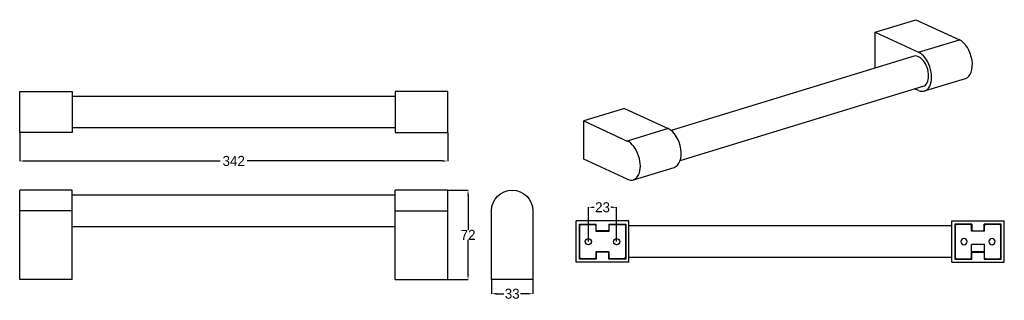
# Model space of a CAD drawing. Header units: inches. Extents: x 1588 to 2374, y 2161 to 2385.
import ezdxf

# ---------------------------------------------------------------- set-up
doc = ezdxf.new("R2010")
doc.units = ezdxf.units.IN
doc.header["$MEASUREMENT"] = 0
doc.layers.add('1', color=7, linetype='Continuous', true_color=0xffffff)
doc.dimstyles.get("Standard").update_dxf_attribs({"dimtxt": 8, "dimasz": 4, "dimexe": 0.18, "dimexo": 0.0625, "dimgap": 0.09, "dimtad": 0, "dimtih": 1, "dimtoh": 1, "dimdec": 0, "dimzin": 0, "dimdsep": 46, "dimtxsty": 'Standard', "dimcen": 0.09, "dimclrd": 3, "dimclre": 3, "dimadec": 0, "dimazin": 0, "dimtfac": 1, "dimtdec": 0, "dimtofl": 0, "dimtmove": 0, "dimatfit": 3, "dimfxl": 1, "dimtolj": 1, "dimtzin": 0, "dimarcsym": 0})

# ---------------------------------------------------------------- blocks, each defined once
blk = doc.blocks.new('*D13')
at = {"color": 3, "lineweight": -2}
for p, q in [((2042.07, 2207.57), (2042.07, 2235.11)), ((2046.07, 2234.93), (2046.56, 2234.93)), ((2060.57, 2234.93), (2060.08, 2234.93)), ((2064.57, 2207.57), (2064.57, 2235.11))]:
    blk.add_line(p, q, dxfattribs=at)
at = {"color": 3}
for points in [[(2046.07, 2235.6), (2046.07, 2234.27), (2042.07, 2234.93)], [(2060.57, 2235.6), (2060.57, 2234.27), (2064.57, 2234.93)]]:
    blk.add_solid(points, dxfattribs=at)
at = {"layer": 'Defpoints', "color": 0}
for p in [(2064.57, 2234.93), (2042.07, 2207.51), (2064.57, 2207.51)]:
    blk.add_point(p, dxfattribs=at)
at = {"color": 0, "insert": (2053.32, 2234.93), "char_height": 8, "attachment_point": 5}
blk.add_mtext('\\A1;23', dxfattribs=at)
blk = doc.blocks.new('*D14')
at = {"color": 3, "lineweight": -2}
for p, q in [((1964.67, 2177.07), (1964.67, 2165.61)), ((1997.67, 2177.07), (1997.67, 2165.61)), ((1968.67, 2165.79), (1974.41, 2165.79)), ((1993.67, 2165.79), (1987.93, 2165.79))]:
    blk.add_line(p, q, dxfattribs=at)
at = {"color": 3}
for points in [[(1968.67, 2166.46), (1968.67, 2165.12), (1964.67, 2165.79)], [(1993.67, 2166.46), (1993.67, 2165.12), (1997.67, 2165.79)]]:
    blk.add_solid(points, dxfattribs=at)
at = {"layer": 'Defpoints', "color": 0}
for p in [(1964.67, 2177.14), (1997.67, 2177.14), (1997.67, 2165.79)]:
    blk.add_point(p, dxfattribs=at)
at = {"color": 0, "insert": (1981.17, 2165.79), "char_height": 8, "attachment_point": 5}
blk.add_mtext('\\A1;33', dxfattribs=at)
blk = doc.blocks.new('*D15')
at = {"color": 3, "lineweight": -2}
for p, q in [((1929.76, 2248.64), (1946.09, 2248.64)), ((1945.91, 2244.64), (1945.91, 2216.98)), ((1945.91, 2181.14), (1945.91, 2208.8)), ((1929.76, 2177.14), (1946.09, 2177.14))]:
    blk.add_line(p, q, dxfattribs=at)
at = {"color": 3}
for points in [[(1945.24, 2244.64), (1946.58, 2244.64), (1945.91, 2248.64)], [(1945.24, 2181.14), (1946.58, 2181.14), (1945.91, 2177.14)]]:
    blk.add_solid(points, dxfattribs=at)
at = {"layer": 'Defpoints', "color": 0}
for p in [(1929.69, 2248.64), (1945.91, 2248.64), (1929.69, 2177.14)]:
    blk.add_point(p, dxfattribs=at)
at = {"color": 0, "insert": (1945.91, 2212.89), "char_height": 8, "attachment_point": 5}
blk.add_mtext('\\A1;72', dxfattribs=at)
blk = doc.blocks.new('*D16')
at = {"color": 3, "lineweight": -2}
for p, q in [((1587.69, 2294.62), (1587.69, 2271.8)), ((1929.69, 2294.62), (1929.69, 2271.8)), ((1591.69, 2271.98), (1747.94, 2271.98)), ((1925.69, 2271.98), (1769.45, 2271.98))]:
    blk.add_line(p, q, dxfattribs=at)
at = {"color": 3}
for points in [[(1591.69, 2272.65), (1591.69, 2271.32), (1587.69, 2271.98)], [(1925.69, 2272.65), (1925.69, 2271.32), (1929.69, 2271.98)]]:
    blk.add_solid(points, dxfattribs=at)
at = {"layer": 'Defpoints', "color": 0}
for p in [(1587.69, 2294.68), (1929.69, 2294.68), (1929.69, 2271.98)]:
    blk.add_point(p, dxfattribs=at)
at = {"color": 0, "insert": (1758.69, 2271.98), "char_height": 8, "attachment_point": 5}
blk.add_mtext('\\A1;342', dxfattribs=at)

msp = doc.modelspace()

# ---------------------------------------------------------------- linework, layer by layer
at = {"layer": '1', "color": 7}
for p, q in [((2271.1, 2375.06), (2303.68, 2385.01)), ((2303.68, 2385.01), (2338.4, 2369)), ((2271.1, 2346.21), (2271.1, 2375.06)), ((2271.1, 2375.06), (2305.82, 2359.04)), ((2305.82, 2359.04), (2338.4, 2369)), ((2303.05, 2355.98), (2108.09, 2296.41)), ((2310.64, 2327.97), (2343.22, 2337.92)), ((2115.4, 2272.5), (2310.36, 2332.07)), ((2305.82, 2328.46), (2302.92, 2329.79)), ((1587.69, 2327.68), (1629.69, 2327.68)), ((1587.69, 2294.68), (1587.69, 2327.68)), ((1629.69, 2327.68), (1629.69, 2294.68)), ((1887.69, 2323.68), (1629.7, 2323.68)), ((1929.69, 2327.68), (1887.69, 2327.68)), ((1887.69, 2327.68), (1887.69, 2294.68)), ((1929.69, 2294.68), (1929.69, 2327.68)), ((2071, 2313.92), (2038.42, 2303.97)), ((2071, 2313.92), (2105.71, 2297.9)), ((1629.7, 2298.68), (1887.69, 2298.68)), ((2038.42, 2273.38), (2038.42, 2303.97)), ((2038.42, 2303.97), (2073.14, 2287.95)), ((2105.71, 2297.9), (2073.14, 2287.95)), ((1629.69, 2294.68), (1587.69, 2294.68)), ((1887.69, 2294.68), (1929.69, 2294.68)), ((2073.14, 2257.37), (2038.42, 2273.38)), ((2077.96, 2256.88), (2110.54, 2266.83)), ((1629.69, 2248.64), (1587.69, 2248.64)), ((1587.69, 2232.14), (1587.69, 2248.64)), ((1629.69, 2232.14), (1629.69, 2248.64)), ((1887.69, 2244.64), (1629.7, 2244.64)), ((1929.69, 2248.64), (1887.69, 2248.64)), ((1887.69, 2232.14), (1887.69, 2248.64)), ((1929.69, 2232.14), (1929.69, 2248.64)), ((1629.69, 2232.14), (1587.69, 2232.14)), ((1587.69, 2177.14), (1587.69, 2232.14)), ((1629.69, 2177.14), (1629.69, 2232.14)), ((1887.69, 2232.14), (1929.69, 2232.14)), ((1887.69, 2177.14), (1887.69, 2232.14)), ((1929.69, 2177.14), (1929.69, 2232.14)), ((1964.67, 2177.14), (1964.67, 2232.14)), ((1997.67, 2232.14), (1997.67, 2177.14)), ((1629.7, 2219.64), (1887.69, 2219.64)), ((2074.32, 2224.01), (2032.32, 2224.01)), ((2032.32, 2191.01), (2032.32, 2224.01)), ((2034.82, 2193.51), (2034.82, 2221.51)), ((2034.82, 2221.51), (2048.32, 2221.51)), ((2035.07, 2194.76), (2035.07, 2220.26)), ((2036.07, 2221.26), (2047.07, 2221.26)), ((2048.07, 2220.26), (2048.07, 2215.76)), ((2048.32, 2217.01), (2048.32, 2221.51)), ((2058.32, 2221.51), (2071.82, 2221.51)), ((2058.32, 2221.51), (2058.32, 2217.01)), ((2058.57, 2215.76), (2058.57, 2220.26)), ((2059.57, 2221.26), (2070.57, 2221.26)), ((2071.57, 2220.26), (2071.57, 2194.76)), ((2071.82, 2221.51), (2071.82, 2193.51)), ((2074.32, 2191.01), (2074.32, 2224.01)), ((2332.32, 2220.01), (2074.32, 2220.01)), ((2332.32, 2191.01), (2332.32, 2224.01)), ((2332.32, 2224.01), (2374.32, 2224.01)), ((2334.82, 2221.51), (2334.82, 2193.51)), ((2348.32, 2221.51), (2334.82, 2221.51)), ((2335.07, 2220.26), (2335.07, 2194.76)), ((2347.07, 2221.26), (2336.07, 2221.26)), ((2348.07, 2215.76), (2348.07, 2220.26)), ((2348.32, 2221.51), (2348.32, 2217.01)), ((2371.82, 2221.51), (2358.32, 2221.51)), ((2358.32, 2217.01), (2358.32, 2221.51)), ((2358.57, 2215.76), (2358.57, 2220.26)), ((2370.57, 2221.26), (2359.57, 2221.26)), ((2371.57, 2194.76), (2371.57, 2220.26)), ((2371.82, 2193.51), (2371.82, 2221.51)), ((2374.32, 2191.01), (2374.32, 2224.01)), ((2048.07, 2215.76), (2058.57, 2215.76)), ((2057.32, 2216.01), (2049.32, 2216.01)), ((2358.57, 2215.76), (2348.07, 2215.76)), ((2349.32, 2216.01), (2357.32, 2216.01)), ((2358.57, 2205.26), (2348.07, 2205.26)), ((2348.07, 2194.76), (2348.07, 2205.26)), ((2358.57, 2194.76), (2358.57, 2205.26)), ((2048.07, 2199.26), (2048.07, 2194.76)), ((2058.57, 2199.26), (2048.07, 2199.26)), ((2048.32, 2198.01), (2048.32, 2193.51)), ((2057.32, 2199.01), (2049.32, 2199.01)), ((2058.32, 2193.51), (2058.32, 2198.01)), ((2058.57, 2194.76), (2058.57, 2199.26)), ((2074.32, 2195.01), (2332.32, 2195.01)), ((2358.57, 2199.26), (2348.07, 2199.26)), ((2348.32, 2193.51), (2348.32, 2198.01)), ((2349.32, 2199.01), (2357.32, 2199.01)), ((2358.32, 2198.01), (2358.32, 2193.51)), ((2074.32, 2191.01), (2032.32, 2191.01)), ((2048.32, 2193.51), (2034.82, 2193.51)), ((2047.07, 2193.76), (2036.07, 2193.76)), ((2071.82, 2193.51), (2058.32, 2193.51)), ((2070.57, 2193.76), (2059.57, 2193.76)), ((2332.32, 2191.01), (2374.32, 2191.01)), ((2334.82, 2193.51), (2348.32, 2193.51)), ((2336.07, 2193.76), (2347.07, 2193.76)), ((2358.32, 2193.51), (2371.82, 2193.51)), ((2359.57, 2193.76), (2370.57, 2193.76)), ((1629.69, 2177.14), (1587.69, 2177.14)), ((1887.69, 2177.14), (1929.69, 2177.14)), ((1997.67, 2177.14), (1964.67, 2177.14))]:
    msp.add_line(p, q, dxfattribs=at)
for centre in [(2042.07, 2207.51), (2064.57, 2207.51)]:
    msp.add_circle(centre, 2.5, dxfattribs=at)
at = {"layer": '1', "color": 7, "extrusion": (0, 0, -1)}
for centre in [(-2342.07, 2207.51), (-2364.57, 2207.51)]:
    msp.add_circle(centre, 2.5, dxfattribs=at)
for centre, radius, start, end in [((-1981.17, 2232.14), 16.5, 0, 180), ((-2336.07, 2220.26), 1, 0, 90), ((-2347.07, 2220.26), 1, 90, 180), ((-2359.57, 2220.26), 1, 0, 90), ((-2370.57, 2220.26), 1, 90, 180), ((-2349.32, 2217.01), 1, 270, 0), ((-2357.32, 2217.01), 1, 180, 270), ((-2336.07, 2194.76), 1, 270, 0), ((-2347.07, 2194.76), 1, 180, 270), ((-2349.32, 2198.01), 1, 0, 90), ((-2357.32, 2198.01), 1, 90, 180), ((-2359.57, 2194.76), 1, 270, 0), ((-2370.57, 2194.76), 1, 180, 270)]:
    msp.add_arc(centre, radius, start, end, dxfattribs=at)
at = {"layer": '1', "color": 7}
for centre, start, end in [((2036.07, 2220.26), 90, 180), ((2047.07, 2220.26), 0, 90), ((2059.57, 2220.26), 90, 180), ((2070.57, 2220.26), 0, 90), ((2049.32, 2217.01), 180, 270), ((2057.32, 2217.01), 270, 0), ((2036.07, 2194.76), 180, 270), ((2047.07, 2194.76), 270, 0), ((2049.32, 2198.01), 90, 180), ((2057.32, 2198.01), 0, 90), ((2059.57, 2194.76), 180, 270), ((2070.57, 2194.76), 270, 0)]:
    msp.add_arc(centre, 1, start, end, dxfattribs=at)
for centre, major_axis, start_param, end_param in [((2338.4, 2353.7), (-4.82, 15.78), 3.141619, 5.80191), ((2305.82, 2343.75), (3.68, -12.05), 0, 3.267725), ((2305.82, 2343.75), (4.82, -15.78), 5.80191, 8.943503), ((2305.82, 2343.75), (3.68, -12.05), 6.157106, 6.283185), ((2105.71, 2282.61), (4.82, -15.78), 6.283185, 8.943503), ((2073.14, 2272.66), (-4.82, 15.78), 2.660317, 5.80191)]:
    msp.add_ellipse(centre, major_axis=major_axis, ratio=0.585049, start_param=start_param, end_param=end_param, dxfattribs=at)

# ---------------------------------------------------------------- dimensions: what is measured, and where the dimension line sits
for base, p1, p2, picture, middle in [((1929.69, 2271.98), (1587.69, 2294.68), (1929.69, 2294.68), '*D16', (1758.69, 2271.98)), ((2064.57152159, 2234.93385032), (2042.07152159, 2207.5104286), (2064.57152159, 2207.5104286), '*D13', (2053.32152159, 2234.93385032)), ((1997.67, 2165.79), (1964.67, 2177.14), (1997.67, 2177.14), '*D14', (1981.17, 2165.79))]:
    dim = msp.add_linear_dim(base=base, p1=p1, p2=p2, dimstyle='Standard')
    dim.commit()
    dim.dimension.update_dxf_attribs({"geometry": picture, "text_midpoint": middle})
dim = msp.add_linear_dim(base=(1945.90937439, 2248.63621377), p1=(1929.69357268, 2177.13621377), p2=(1929.69357268, 2248.63621377), angle=90, dimstyle='Standard')
dim.commit()
dim.dimension.update_dxf_attribs({"geometry": '*D15', "text_midpoint": (1945.90937439, 2212.88621377)})

doc.saveas('drawing.dxf')
